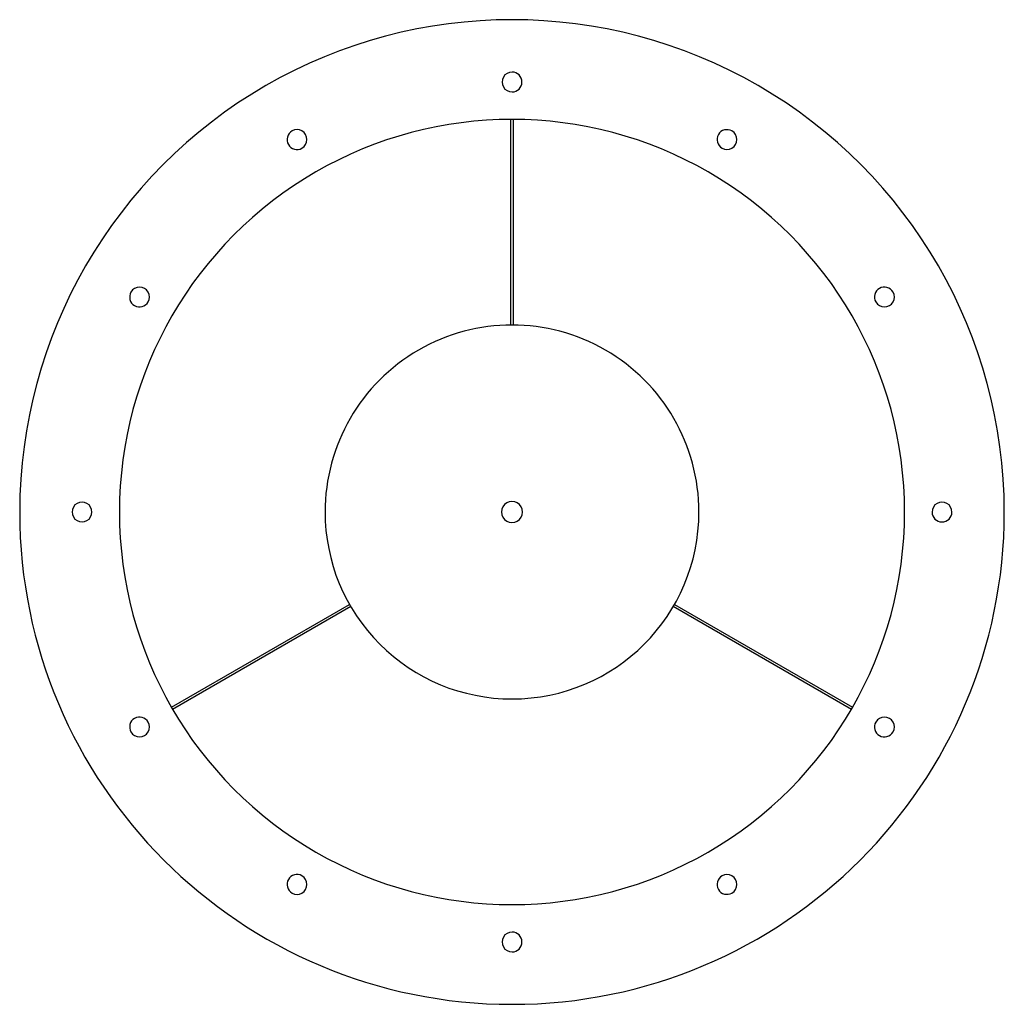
# Model space of a CAD drawing. Header units: millimetres. Extents: x -395 to 395, y -395 to 395.
import ezdxf

# ---------------------------------------------------------------- set-up
doc = ezdxf.new("R2010")
doc.units = ezdxf.units.MM
doc.layers.add('HIDDEN', color=7, linetype='Continuous')
doc.layers.add('THICK', color=7, linetype='Continuous')

msp = doc.modelspace()

# ---------------------------------------------------------------- linework, layer by layer
at = {"layer": 'HIDDEN'}
for p, q in [((-1, 315), (-1, 315)), ((1, 315), (1, 315)), ((-1, 150), (-1, 150)), ((1, 150), (1, 150)), ((-130.4, -74.13), (-130.4, -74.13)), ((-129.4, -75.86), (-129.4, -75.86)), ((129.4, -75.86), (129.4, -75.86)), ((130.4, -74.13), (130.4, -74.13)), ((-273.3, -156.63), (-273.3, -156.63)), ((273.3, -156.63), (273.3, -156.63)), ((-272.3, -158.37), (-272.3, -158.37)), ((272.3, -158.37), (272.3, -158.37))]:
    msp.add_line(p, q, dxfattribs=at)
at = {"layer": 'THICK'}
for p, q in [((-1, 150), (-1, 315)), ((1, 315), (1, 150)), ((-273.3, -156.63), (-130.4, -74.13)), ((-129.4, -75.86), (-272.3, -158.37)), ((272.3, -158.37), (129.4, -75.86)), ((130.4, -74.13), (273.3, -156.63))]:
    msp.add_line(p, q, dxfattribs=at)
for centre, radius, start, end in [((0, 0), 395, 0, 180.00002), ((0, 345), 8, 89.99998, 270.00002), ((0, 345), 8, 270.00002, 89.99998), ((0, 0), 315, 0, 180.00002), ((-172.5, 298.78), 8, 119.99999, 299.99997), ((-172.5, 298.78), 8, 299.99997, 119.99999), ((172.5, 298.78), 8, 60.00003, 240.00001), ((172.5, 298.78), 8, 240.00001, 60.00003), ((-298.78, 172.5), 8, 150.00001, 329.99999), ((-298.78, 172.5), 8, 329.99999, 150.00001), ((298.78, 172.5), 8, 30.00001, 209.99999), ((298.78, 172.5), 8, 209.99999, 30.00001), ((0, 0), 150, 0, 180.00002), ((-345, 0), 8, 0, 180.00002), ((0, 0), 8.42, 0, 180.00002), ((345, 0), 8, 0, 180.00002), ((0, 0), 395, 180.00002, 0), ((-345, 0), 8, 179.99998, 0), ((0, 0), 315, 179.99998, 0), ((0, 0), 8.42, 179.99998, 0), ((0, 0), 150, 180.00002, 270.00002), ((0, 0), 150, 270.00002, 0), ((345, 0), 8, 180.00002, 0), ((-298.78, -172.5), 8, 30.00001, 209.99999), ((298.78, -172.5), 8, 329.99999, 150.00001), ((-298.78, -172.5), 8, 209.99999, 30.00001), ((298.78, -172.5), 8, 150.00001, 329.99999), ((-172.5, -298.78), 8, 60.00003, 240.00001), ((-172.5, -298.78), 8, 240.00001, 60.00003), ((172.5, -298.78), 8, 119.99999, 299.99997), ((172.5, -298.78), 8, 299.99997, 119.99999), ((0, -345), 8, 89.99998, 270.00002), ((0, -345), 8, 270.00002, 89.99998)]:
    msp.add_arc(centre, radius, start, end, dxfattribs=at)

doc.saveas('drawing.dxf')
